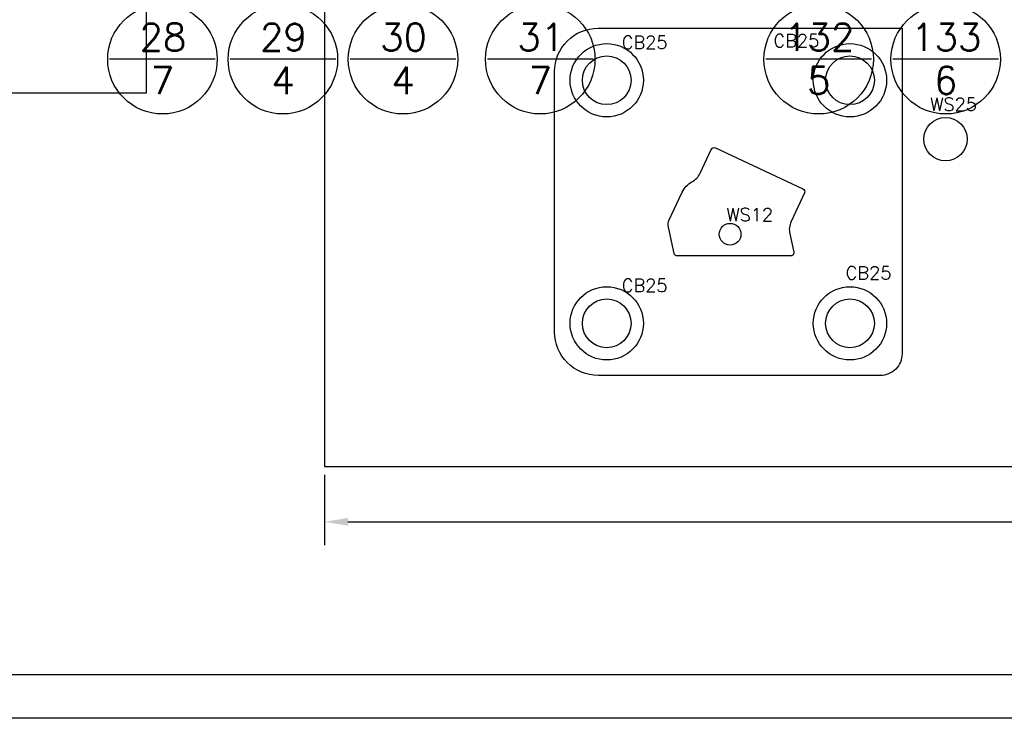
# Model space of a CAD drawing. Header units: inches. Extents: x -77 to 299, y -110 to 144.
# Tile 30 of 256: x 3 to 9, y -50 to -46. Entities that reach past the tile are written whole.
import ezdxf
from ezdxf.enums import TextEntityAlignment as Align

# ---------------------------------------------------------------- set-up
doc = ezdxf.new("R2010")
doc.units = ezdxf.units.IN
doc.header["$MEASUREMENT"] = 0
doc.layers.get('DEFPOINTS').update_dxf_attribs({"color": 8})
for name, color, linetype in [('DSS-M-BA', 74, 'Continuous'), ('DSS-M-S', 53, 'Continuous'), ('DST-M-BA', 74, 'Continuous'), ('DST-M-S', 53, 'Continuous'), ('SVA-M-S', 8, 'Continuous'), ('SVB-M-S', 8, 'Continuous'), ('SVD-M-D', 42, 'Continuous'), ('SVD-M-D2', 42, 'Continuous'), ('SVD-M-S', 8, 'Continuous'), ('SVE-M-S', 8, 'Continuous'), ('SVF-M-S', 8, 'Continuous')]:
    doc.layers.add(name, color=color, linetype=linetype)
doc.styles.add('DIEMAKER', font='SIMPLEX.shx')
doc.styles.get("Standard").update_dxf_attribs({"font": 'txt.shx'})
doc.dimstyles.new('STANDARD$0', dxfattribs={"dimtxt": 0.156, "dimasz": 0.18, "dimexe": 0.18, "dimexo": 0.0625, "dimgap": 0.07, "dimtad": 0, "dimtih": 1, "dimtoh": 1, "dimdec": 4, "dimzin": 4, "dimdsep": 46, "dimtxsty": 'Standard', "dimcen": 0.09, "dimclrd": 2, "dimclre": 2, "dimclrt": 2, "dimadec": 4, "dimazin": 0, "dimtfac": 1, "dimtdec": 4, "dimtofl": 0, "dimtmove": 0, "dimatfit": 3, "dimfxl": 0, "dimtolj": 1, "dimtzin": 0, "dimarcsym": 0})

# ---------------------------------------------------------------- blocks, each defined once
blk = doc.blocks.new('DMDBSPLT')
blk.add_line((0.4831, 0), (-0.4831, 0))
blk.add_circle((0, 0), 0.5)
at = {"flags": 1}
for tag, p in [('H/T', (4.3481, 0.1)), ('XDIM', (0.8518, 0.1)), ('YDIM', (2.7624, 0.1)), ('MATL', (0.5618, -0.3997)), ('ZDIM', (2.1539, -0.4)), ('DE#1', (0, -0.9)), ('DE#2', (0, -1.3)), ('DE#3', (0, -1.7))]:
    blk.add_attdef(tag, p, '', height=0.25, dxfattribs=at)
for tag, p in [('DET#', (0.0048, 0.077)), ('SHT#', (0.0007, -0.3175))]:
    blk.add_attdef(tag, text='', height=0.25).set_placement(p, align=Align.CENTER)
blk.add_attdef('QTY#', text='', height=0.25, dxfattribs=at).set_placement((4.2967, -0.4), align=Align.RIGHT)
blk = doc.blocks.new('dm108773')
at = {"layer": 'SVD-M-S'}
for radius in [0.211, 0.1405]:
    blk.add_circle((0, 0), radius, dxfattribs=at)
blk = doc.blocks.new('dm108516')
at = {"layer": 'SVD-M-S'}
blk.add_circle((0, 0), 0.125, dxfattribs=at)
blk = doc.blocks.new('dm108664')
at = {"layer": 'SVD-M-S'}
blk.add_circle((0, 0), 0.0625, dxfattribs=at)
blk = doc.blocks.new('dmdl01')
at = {"style": 'DIEMAKER'}
blk.add_attdef('PTID', text='', height=1, dxfattribs=at).set_placement((0, 0), align=Align.MIDDLE)
at = {"style": 'DIEMAKER', "flags": 1}
for tag, p in [('ENTTYP', (0, -1.523)), ('PTDESC', (0, -3.045))]:
    blk.add_attdef(tag, text='', height=1, dxfattribs=at).set_placement(p, align=Align.MIDDLE)
blk = doc.blocks.new('*D2629')
at = {"layer": 'DEFPOINTS', "color": 0}
for p in [(4.806, -48.7021), (18.181, -48.7021), (4.806, -49.0202)]:
    blk.add_point(p, dxfattribs=at)
at = {"layer": 'SVD-M-D', "color": 0, "lineweight": -2}
for p, q in [((4.806, -48.749), (4.806, -49.1552)), ((18.181, -48.749), (18.181, -49.1552)), ((4.941, -49.0202), (11.0547, -49.0202)), ((18.046, -49.0202), (11.9322, -49.0202))]:
    blk.add_line(p, q, dxfattribs=at)
at = {"layer": 'SVD-M-D', "color": 0}
for points in [[(4.941, -48.9977), (4.941, -49.0427), (4.806, -49.0202)], [(18.046, -48.9977), (18.046, -49.0427), (18.181, -49.0202)]]:
    blk.add_solid(points, dxfattribs=at)
at = {"layer": 'SVD-M-D', "color": 0, "insert": (11.4935, -49.0202), "char_height": 0.135, "attachment_point": 5}
blk.add_mtext('\\A1;13.3750', dxfattribs=at)

msp = doc.modelspace()

# ---------------------------------------------------------------- linework, layer by layer
at = {"layer": 'DSS-M-S', "color": 7}
for points in [[(-7.73176, -16.27682), (39.76824, -16.27682), (39.76824, -50.15183), (-7.73176, -50.15183)], [(-7.48176, -49.90183), (-7.48176, -16.52682), (39.51824, -16.52682), (39.51824, -49.90183)]]:
    msp.add_lwpolyline(points, close=True, dxfattribs=at)
at = {"layer": 'DST-M-S', "color": 7}
for points in [[(-7.73176, -16.27682), (39.76824, -16.27682), (39.76824, -50.15183), (-7.73176, -50.15183)], [(-7.48176, -49.90183), (-7.48176, -16.52682), (39.51824, -16.52682), (39.51824, -49.90183)]]:
    msp.add_lwpolyline(points, close=True, dxfattribs=at)
at = {"layer": 'SVA-M-S', "color": 7}
for points in [[(-7.73176, -16.27682), (39.76824, -16.27682), (39.76824, -50.15183), (-7.73176, -50.15183)], [(-7.48176, -49.90183), (-7.48176, -16.52682), (39.51824, -16.52682), (39.51824, -49.90183)]]:
    msp.add_lwpolyline(points, close=True, dxfattribs=at)
at = {"layer": 'SVB-M-S', "color": 7}
for points in [[(-7.73176, -16.27682), (39.76824, -16.27682), (39.76824, -50.15183), (-7.73176, -50.15183)], [(-7.48176, -49.90183), (-7.48176, -16.52682), (39.51824, -16.52682), (39.51824, -49.90183)]]:
    msp.add_lwpolyline(points, close=True, dxfattribs=at)
at = {"layer": 'SVD-M-S', "color": 7}
for points in [[(-7.73176, -16.27682), (39.76824, -16.27682), (39.76824, -50.15183), (-7.73176, -50.15183)], [(-7.48176, -49.90183), (-7.48176, -16.52682), (39.51824, -16.52682), (39.51824, -49.90183)]]:
    msp.add_lwpolyline(points, close=True, dxfattribs=at)
at = {"layer": 'SVD-M-S', "color": 1}
msp.add_lwpolyline([(4.80598, -48.70215), (18.18098, -48.70215), (18.18098, -40.70215), (4.80598, -40.70215)], close=True, dxfattribs=at)
at = {"layer": 'SVD-M-S'}
for points in [[(6.38098, -46.17715), (8.13098, -46.17715), (8.13098, -48.05215, -0.4142136), (8.00598, -48.17715), (6.38098, -48.17715, -0.4142136), (6.13098, -47.92715), (6.13098, -46.42715, -0.4142136)], [(6.79117, -47.28116), (6.86594, -47.12082, -0.1622777), (6.92077, -47.06291, 0.1622777), (6.96865, -47.01234), (7.03249, -46.87545, -0.4142136), (7.05641, -46.86674), (7.56075, -47.10192, -0.4142136), (7.56946, -47.12584), (7.4923, -47.29131, 0.1632503), (7.48442, -47.3609), (7.50725, -47.46747, -0.4774419), (7.48965, -47.48924), (6.83641, -47.48924, -0.3536911), (6.81881, -47.47501), (6.78637, -47.32354, -0.1632503)]]:
    msp.add_lwpolyline(points, format="xyb", close=True, dxfattribs=at)
at = {"layer": 'SVE-M-S', "color": 7}
for points in [[(-7.73176, -16.27682), (39.76824, -16.27682), (39.76824, -50.15183), (-7.73176, -50.15183)], [(-7.48176, -49.90183), (-7.48176, -16.52682), (39.51824, -16.52682), (39.51824, -49.90183)]]:
    msp.add_lwpolyline(points, close=True, dxfattribs=at)
at = {"layer": 'SVF-M-S', "color": 7}
for points in [[(-7.73176, -16.27682), (39.76824, -16.27682), (39.76824, -50.15183), (-7.73176, -50.15183)], [(-7.48176, -49.90183), (-7.48176, -16.52682), (39.51824, -16.52682), (39.51824, -49.90183)]]:
    msp.add_lwpolyline(points, close=True, dxfattribs=at)
at = {"layer": 'SVF-M-S'}
msp.add_lwpolyline([(-4.09379, -46.55019), (3.78122, -46.55019), (3.78122, -40.80019), (-4.09379, -40.80019)], close=True, dxfattribs=at)

# ---------------------------------------------------------------- block references
for name, p in [('dm108773', (6.43098, -46.47715)), ('dm108773', (7.83098, -46.47715)), ('dm108516', (8.38098, -46.81631)), ('dm108664', (7.1407, -47.36424)), ('dm108773', (6.43098, -47.87715)), ('dm108773', (7.83098, -47.87715))]:
    msp.add_blockref(name, p)
at = {"layer": 'DSS-M-BA', "xscale": 0.63, "yscale": 0.63, "zscale": 0.63}
for p, values in [((3.87315, -46.35636), {'DET#': '28', 'SHT#': '7'}), ((4.56679, -46.35636), {'DET#': '29', 'SHT#': '4'}), ((5.25818, -46.35636), {'DET#': '30', 'SHT#': '4'}), ((6.04821, -46.35636), {'DET#': '31', 'SHT#': '7'})]:
    msp.add_blockref('DMDBSPLT', p, dxfattribs=at).add_auto_attribs(values)
at = {"layer": 'DST-M-BA', "xscale": 0.63, "yscale": 0.63, "zscale": 0.63}
for p, values in [((7.65096, -46.35636), {'DET#': '132', 'SHT#': '5'}), ((8.3823, -46.35636), {'DET#': '133', 'SHT#': '6'})]:
    msp.add_blockref('DMDBSPLT', p, dxfattribs=at).add_auto_attribs(values)
at = {"layer": 'SVD-M-D2'}
ref = msp.add_blockref('dmdl01', (6.43098, -46.47715), dxfattribs=dict(at, xscale=0.075, yscale=0.075, zscale=0.075))
ref.add_attrib('PTID', 'CB25', dxfattribs={"layer": '0', "height": 0.075, "style": 'DIEMAKER'}).set_placement((6.64912, -46.25901), align=Align.MIDDLE)
ref = msp.add_blockref('dmdl01', (7.30438, -46.46749), dxfattribs=dict(at, xscale=0.075, yscale=0.075, zscale=0.075))
ref.add_attrib('PTID', 'CB25', dxfattribs={"layer": '0', "height": 0.075, "style": 'DIEMAKER'}).set_placement((7.52252, -46.24935), align=Align.MIDDLE)
ref = msp.add_blockref('dmdl01', (8.26986, -46.77286), dxfattribs=dict(at, xscale=0.075, yscale=0.075, zscale=0.075))
ref.add_attrib('PTID', 'WS25', dxfattribs={"layer": '0', "height": 0.075, "style": 'DIEMAKER'}).set_placement((8.42719, -46.61553), align=Align.MIDDLE)
ref = msp.add_blockref('dmdl01', (7.1407, -47.36424), dxfattribs=dict(at, xscale=0.075, yscale=0.075, zscale=0.075))
ref.add_attrib('PTID', 'WS12', dxfattribs={"layer": '0', "height": 0.075, "style": 'DIEMAKER'}).set_placement((7.25383, -47.25111), align=Align.MIDDLE)
ref = msp.add_blockref('dmdl01', (7.71986, -47.80473), dxfattribs=dict(at, xscale=0.075, yscale=0.075, zscale=0.075))
ref.add_attrib('PTID', 'CB25', dxfattribs={"layer": '0', "height": 0.075, "style": 'DIEMAKER'}).set_placement((7.938, -47.58659), align=Align.MIDDLE)
ref = msp.add_blockref('dmdl01', (6.43098, -47.87715), dxfattribs=dict(at, xscale=0.075, yscale=0.075, zscale=0.075))
ref.add_attrib('PTID', 'CB25', dxfattribs={"layer": '0', "height": 0.075, "style": 'DIEMAKER'}).set_placement((6.64912, -47.65901), align=Align.MIDDLE)

# ---------------------------------------------------------------- dimensions: what is measured, and where the dimension line sits
at = {"layer": 'SVD-M-D'}
dim = msp.add_linear_dim(base=(4.80598, -49.02019), p1=(18.18098, -48.70215), p2=(4.80598, -48.70215), dimstyle='STANDARD$0', override={"dimscale": 0.75, "dimtxt": 0.18, "dimgap": 0.09, "dimzin": 0, "dimclrd": 0, "dimclre": 0, "dimclrt": 0, "dimadec": 0}, dxfattribs=at)
dim.commit()
dim.dimension.update_dxf_attribs({"geometry": '*D2629', "text_midpoint": (11.49348, -49.02019)})

doc.saveas('drawing.dxf')
